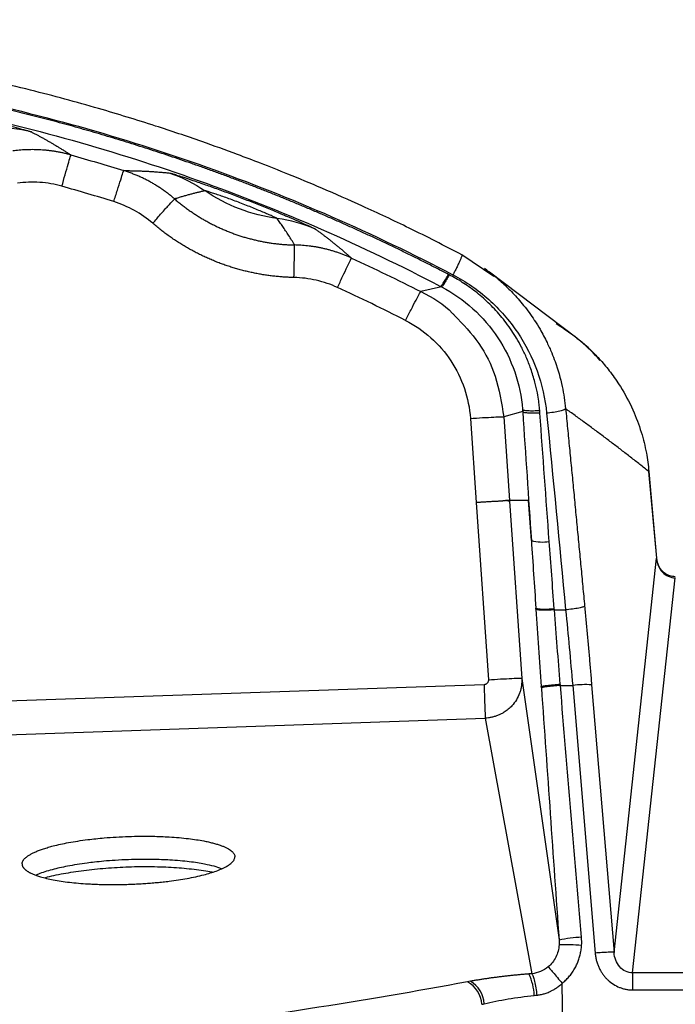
# Model space of a CAD drawing. Header units: millimetres. Extents: x 0 to 2235, y 0 to 1727.
# Tile 35 of 60: x 436 to 574, y 927 to 1133. Entities that reach past the tile are written whole.
import ezdxf

# ---------------------------------------------------------------- set-up
doc = ezdxf.new("R2010")
doc.units = ezdxf.units.MM
doc.header["$LTSCALE"] = 2
doc.layers.add('DIMENSIONS', color=140, linetype='Continuous', lineweight=25)
doc.styles.add('SLDTEXTSTYLE0', font='TXT', dxfattribs={"width": 0.75})
doc.dimstyles.new('SLDDIMSTYLE0', dxfattribs={"dimtxt": 20, "dimasz": 20, "dimexe": 0, "dimexo": 0.0625, "dimgap": 5, "dimtad": 0, "dimtih": 1, "dimtoh": 1, "dimdec": 1, "dimlfac": 0.5, "dimrnd": 1e-09, "dimzin": 4, "dimdsep": 46, "dimtxsty": 'SLDTEXTSTYLE0', "dimsah": 1, "dimcen": 0.09, "dimadec": 0, "dimazin": 1, "dimtfac": 1, "dimtdec": 1, "dimtofl": 0, "dimtmove": 0, "dimatfit": 3, "dimfxl": 1, "dimfrac": 2, "dimtolj": 1, "dimtzin": 12, "dimarcsym": 0})
doc.dimstyles.new('SLDDIMSTYLE2', dxfattribs={"dimtxt": 20, "dimasz": 20, "dimexe": 0, "dimexo": 0.0625, "dimgap": 5, "dimtad": 0, "dimtih": 1, "dimtoh": 1, "dimdec": 1, "dimlfac": 0.5, "dimrnd": 1e-09, "dimzin": 12, "dimdsep": 46, "dimtxsty": 'SLDTEXTSTYLE0', "dimsah": 1, "dimcen": 0.09, "dimadec": 0, "dimazin": 3, "dimtfac": 1, "dimtdec": 1, "dimtofl": 0, "dimtmove": 0, "dimatfit": 3, "dimfxl": 1, "dimfrac": 2, "dimtolj": 1, "dimtzin": 12, "dimarcsym": 0})

# ---------------------------------------------------------------- blocks, each defined once
blk = doc.blocks.new('_D_2')
at = {"layer": 'DIMENSIONS', "transparency": 16777216}
for p, q in [((337.49, 1129.01), (337.49, 1223.16)), ((1258.61, 1130.85), (1258.61, 1223.16)), ((764.8, 1219.76), (758.71, 1219.76)), ((758.71, 1219.76), (758.71, 1188.01)), ((831.3, 1219.76), (837.39, 1219.76)), ((837.39, 1219.76), (837.39, 1188.01)), ((337.49, 1216.81), (748.55, 1216.81)), ((1258.61, 1216.81), (847.55, 1216.81)), ((758.71, 1188.01), (764.8, 1188.01)), ((837.39, 1188.01), (831.3, 1188.01))]:
    blk.add_line(p, q, dxfattribs=at)
for points in [[(337.49, 1216.81), (357.49, 1213.74), (357.49, 1219.89)], [(1258.61, 1216.81), (1238.61, 1219.89), (1238.61, 1213.74)]]:
    blk.add_solid(points, dxfattribs=at)
at = {"layer": 'DIMENSIONS', "transparency": 16777216, "char_height": 20, "attachment_point": 1, "style": 'SLDTEXTSTYLE0'}
for s, insert in [('460.6', (764.8, 1249.6)), ('18.13', (764.8, 1213.79))]:
    blk.add_mtext(s, dxfattribs=dict(at, insert=insert))
blk = doc.blocks.new('_D_4')
at = {"layer": 'DIMENSIONS', "transparency": 16777216}
for p, q in [((388.05, 1063.66), (388.05, 1152.83)), ((1208.05, 1063.46), (1208.05, 1152.83)), ((764.8, 1149.42), (758.7, 1149.42)), ((758.7, 1149.42), (758.7, 1117.67)), ((831.3, 1149.42), (837.39, 1149.42)), ((837.39, 1149.42), (837.39, 1117.67)), ((388.05, 1146.48), (748.55, 1146.48)), ((1208.05, 1146.48), (847.54, 1146.48)), ((758.7, 1117.67), (764.8, 1117.67)), ((837.39, 1117.67), (831.3, 1117.67))]:
    blk.add_line(p, q, dxfattribs=at)
for points in [[(388.05, 1146.48), (408.05, 1143.4), (408.05, 1149.55)], [(1208.05, 1146.48), (1188.05, 1149.55), (1188.05, 1143.4)]]:
    blk.add_solid(points, dxfattribs=at)
at = {"layer": 'DIMENSIONS', "transparency": 16777216, "char_height": 20, "attachment_point": 1, "style": 'SLDTEXTSTYLE0'}
for s, insert in [('410.0', (764.8, 1179.27)), ('16.14', (764.8, 1143.45))]:
    blk.add_mtext(s, dxfattribs=dict(at, insert=insert))

msp = doc.modelspace()

# ---------------------------------------------------------------- linework, layer by layer
for p, q in [((535.63, 1079.2), (528.94, 1083.74)), ((534.14, 1080.55), (533.68, 1080.9)), ((553.02, 1066.32), (534.73, 1080.11)), ((524.64, 1077.06), (520.29, 1076.06)), ((541.67, 1050.88), (537.68, 1049.76)), ((530.7, 1049.46), (531.91, 1031.86)), ((537.68, 1049.76), (538.89, 1032.22)), ((568.12, 1038.31), (569.74, 1020.13)), ((569.75, 1020.13), (568.13, 1038.31)), ((539.09, 1032.22), (538.89, 1032.22)), ((539.09, 1032.22), (538.9, 1032.11)), ((542.89, 1032.22), (539.09, 1032.22)), ((543.48, 1023.88), (542.89, 1032.22)), ((531.91, 1031.86), (534.48, 994.66)), ((538.9, 1032.11), (541.46, 994.96)), ((560.83, 937.5), (569.74, 1020.13)), ((564.71, 933.22), (573.65, 1016.05)), ((544.45, 1009.46), (544.43, 1009.71)), ((548.3, 1009.32), (548.28, 1009.57)), ((548.3, 1009.32), (550.67, 1009.32)), ((533.56, 993.63), (346.82, 987.14)), ((541.46, 994.96), (549.29, 940.11)), ((545.58, 992.99), (545.56, 993.28)), ((549.57, 993.48), (552.14, 993.48)), ((552.14, 993.48), (556.85, 937.37)), ((556.11, 993.62), (560.83, 937.5)), ((347.06, 980.14), (533.8, 986.63)), ((533.8, 986.63), (543.6, 933.04)), ((1031.39, 933.22), (564.71, 933.22)), ((550.53, 894.22), (549.94, 931.02)), ((564.71, 929.65), (1031.39, 929.65))]:
    msp.add_line(p, q)
at = {"flags": 128}
for points in [[(568.08, 1038.33), (568.09, 1038.32), (568.12, 1038.31)], [(533.56, 993.63), (533.6, 992.43), (533.64, 991.27), (533.68, 990.16), (533.72, 989.16), (533.75, 988.28), (533.77, 987.55), (533.79, 986.99), (533.8, 986.63)]]:
    msp.add_lwpolyline(points, dxfattribs=at)
for centre, radius, start, end in [((545.76, 1031.55), 8, 253.4726, 280.5805), ((554.9, 971.36), 22.29, 86.8761, 97.1141), ((555.46, 909.06), 31.65, 92.6583, 101.2405), ((550.68, 905.68), 33.44, 84.2929, 92.3806), ((527.29, 926.23), 5.84, 3.894, 61.0266), ((527.74, 926.37), 5.88, 3.6801, 59.8241), ((533.42, 928.25), 10.65, 1.304, 26.4706)]:
    msp.add_arc(centre, radius, start, end)
for points, knots in [([(528.94, 1083.77), (525.26, 1085.65), (518.37, 1089.2), (508.56, 1093.8), (500.07, 1097.54), (492.94, 1100.51), (487.05, 1102.84), (481.04, 1105.13), (473.73, 1107.78), (464.04, 1111.04), (452.09, 1114.7), (437.85, 1118.58), (427.5, 1120.85), (421.96, 1122.07)], [0, 0, 0, 0, 0.108882, 0.204048, 0.285493, 0.35322, 0.407234, 0.452474, 0.5223, 0.61197, 0.721488, 0.850843, 1, 1, 1, 1]), ([(526.09, 1079.66), (525.31, 1080.07), (523.73, 1080.88), (521.37, 1082.08), (519.01, 1083.26), (516.65, 1084.42), (514.29, 1085.56), (511.93, 1086.68), (509.58, 1087.78), (507.22, 1088.86), (504.87, 1089.93), (502.53, 1090.97), (500.18, 1092), (497.84, 1093), (495.5, 1093.99), (493.17, 1094.96), (490.83, 1095.91), (488.51, 1096.85), (486.18, 1097.76), (483.86, 1098.66), (481.54, 1099.54), (479.23, 1100.4), (476.92, 1101.25), (474.62, 1102.08), (472.32, 1102.89), (470.02, 1103.68), (467.73, 1104.46), (465.45, 1105.22), (463.17, 1105.96), (460.89, 1106.68), (458.62, 1107.39), (456.36, 1108.09), (454.1, 1108.76), (451.85, 1109.42), (449.6, 1110.07), (447.36, 1110.7), (445.13, 1111.31), (442.9, 1111.91), (440.68, 1112.49), (438.46, 1113.06), (436.25, 1113.61), (434.05, 1114.15), (431.86, 1114.68), (429.67, 1115.18), (427.49, 1115.68), (425.32, 1116.16), (423.15, 1116.62), (421.71, 1116.92), (420.99, 1117.07)], [0, 0, 0, 0, 0.023795, 0.047499, 0.071112, 0.094634, 0.118065, 0.141405, 0.164652, 0.187809, 0.210874, 0.233847, 0.256729, 0.27952, 0.302219, 0.324827, 0.347343, 0.369769, 0.392102, 0.414345, 0.436496, 0.458555, 0.480523, 0.5024, 0.524185, 0.545879, 0.567482, 0.588993, 0.610412, 0.63174, 0.652977, 0.674122, 0.695176, 0.716138, 0.737009, 0.757788, 0.778475, 0.799072, 0.819576, 0.83999, 0.860311, 0.880542, 0.900681, 0.920728, 0.940684, 0.960548, 0.98032, 1, 1, 1, 1]), ([(421.13, 1117.36), (439.57, 1113.56), (457.74, 1108.47), (493.16, 1095.83), (510.41, 1088.28), (527.05, 1079.58)], [0, 0, 0, 0, 0.5, 0.5, 1, 1, 1, 1]), ([(406.47, 1116.38), (406.49, 1116.38), (406.51, 1116.38), (406.58, 1116.38), (406.66, 1116.37), (406.78, 1116.36), (406.91, 1116.34), (407.07, 1116.32), (407.25, 1116.3), (407.46, 1116.27), (407.7, 1116.24), (408.22, 1116.16), (409.35, 1115.99), (411.11, 1115.7), (412.81, 1115.41), (414.5, 1115.1), (416.71, 1114.69), (419.67, 1114.11), (422.71, 1113.47), (425.75, 1112.81), (428.69, 1112.14), (430.88, 1111.62), (432.54, 1111.2), (434.22, 1110.78), (435.95, 1110.33), (437.11, 1110.01), (437.71, 1109.84), (438.05, 1109.74), (438.32, 1109.65), (438.52, 1109.59), (438.67, 1109.54), (438.71, 1109.52), (438.73, 1109.51)], [0, 0, 0, 0, 0.011761, 0.023679, 0.035756, 0.047993, 0.060393, 0.072958, 0.085692, 0.098596, 0.111673, 0.124923, 0.177317, 0.249951, 0.288825, 0.312578, 0.375042, 0.439034, 0.50003, 0.561009, 0.624988, 0.687431, 0.711129, 0.750065, 0.822533, 0.875095, 0.897079, 0.918583, 0.939615, 0.960188, 0.980313, 1, 1, 1, 1]), ([(420.26, 1114.33), (438.39, 1110.58), (456.26, 1105.57), (491.1, 1093.13), (508.08, 1085.71), (524.45, 1077.15)], [0, 0, 0, 0, 0.5, 0.5, 1, 1, 1, 1]), ([(438.73, 1109.51), (438.93, 1109.41), (439.32, 1109.21), (439.9, 1108.9), (440.49, 1108.58), (441.07, 1108.26), (441.65, 1107.94), (442.24, 1107.6), (442.83, 1107.26), (443.42, 1106.92), (444.01, 1106.56), (444.6, 1106.2), (445.19, 1105.83), (445.79, 1105.46), (446.39, 1105.08), (446.78, 1104.82), (446.98, 1104.69)], [0, 0, 0, 0, 0.058314, 0.118645, 0.180994, 0.245361, 0.311744, 0.380146, 0.450565, 0.523002, 0.597457, 0.67393, 0.752421, 0.832929, 0.915456, 1, 1, 1, 1]), ([(446.98, 1104.69), (446.73, 1104.76), (446.24, 1104.89), (445.49, 1105.07), (444.75, 1105.23), (444, 1105.37), (443.26, 1105.49), (442.52, 1105.59), (441.79, 1105.67), (441.06, 1105.73), (440.33, 1105.78), (439.62, 1105.8), (438.91, 1105.81), (438.2, 1105.8), (437.51, 1105.78), (436.82, 1105.74), (436.14, 1105.68), (435.47, 1105.62), (435.03, 1105.56), (434.81, 1105.53)], [0, 0, 0, 0, 0.062857, 0.125311, 0.187339, 0.248918, 0.310027, 0.370645, 0.430751, 0.490327, 0.549355, 0.607817, 0.665698, 0.722983, 0.779657, 0.835708, 0.891122, 0.94589, 1, 1, 1, 1]), ([(445.09, 1098.14), (445.31, 1098.92), (445.55, 1099.75), (446, 1101.35), (446.22, 1102.12), (446.59, 1103.39), (446.73, 1103.89), (446.93, 1104.54), (446.97, 1104.68), (446.98, 1104.69)], [0, 0, 0, 0, 0.25, 0.25, 0.5, 0.5, 0.75, 0.75, 1, 1, 1, 1]), ([(455.97, 1094.91), (456.21, 1095.68), (456.47, 1096.51), (456.97, 1098.1), (457.22, 1098.87), (457.62, 1100.12), (457.78, 1100.62), (457.99, 1101.26), (458.05, 1101.4), (458.06, 1101.41)], [0, 0, 0, 0, 0.25, 0.25, 0.5, 0.5, 0.75, 0.75, 1, 1, 1, 1]), ([(458.06, 1101.41), (458.36, 1101.41), (458.96, 1101.41), (459.87, 1101.39), (460.77, 1101.37), (461.67, 1101.34), (462.55, 1101.31), (463.42, 1101.26), (464.29, 1101.21), (465.15, 1101.14), (466, 1101.07), (466.85, 1101), (467.42, 1100.93), (467.7, 1100.9)], [0, 0, 0, 0, 0.107627, 0.211909, 0.312849, 0.410444, 0.504697, 0.595605, 0.68317, 0.767392, 0.848271, 0.925807, 1, 1, 1, 1]), ([(468.72, 1095.48), (468.52, 1095.65), (468.13, 1095.99), (467.51, 1096.47), (466.88, 1096.95), (466.23, 1097.41), (465.57, 1097.86), (464.88, 1098.3), (464.18, 1098.72), (463.47, 1099.12), (462.74, 1099.51), (461.99, 1099.88), (461.23, 1100.22), (460.45, 1100.55), (459.67, 1100.86), (458.87, 1101.15), (458.33, 1101.32), (458.06, 1101.41)], [0, 0, 0, 0, 0.063149, 0.126894, 0.191218, 0.2561, 0.321519, 0.387455, 0.453885, 0.520783, 0.588126, 0.655888, 0.724041, 0.792558, 0.86141, 0.930567, 1, 1, 1, 1]), ([(467.7, 1100.9), (467.72, 1100.9), (467.74, 1100.9), (467.81, 1100.88), (467.89, 1100.86), (468, 1100.83), (468.13, 1100.8), (468.28, 1100.75), (468.46, 1100.7), (468.66, 1100.64), (468.89, 1100.57), (469.39, 1100.42), (470.46, 1100.07), (472.13, 1099.52), (473.76, 1098.96), (475.36, 1098.4), (477.46, 1097.65), (480.27, 1096.62), (483.14, 1095.53), (486, 1094.41), (488.78, 1093.3), (490.83, 1092.45), (492.4, 1091.79), (493.97, 1091.11), (495.59, 1090.4), (496.69, 1089.91), (497.25, 1089.65), (497.57, 1089.5), (497.82, 1089.37), (498.01, 1089.28), (498.14, 1089.21), (498.18, 1089.18), (498.2, 1089.17)], [0, 0, 0, 0, 0.011756, 0.023671, 0.035745, 0.047981, 0.060381, 0.072948, 0.085683, 0.098591, 0.111672, 0.124927, 0.177241, 0.249955, 0.288731, 0.312583, 0.375044, 0.43902, 0.50003, 0.561003, 0.624982, 0.687426, 0.711107, 0.750061, 0.822512, 0.875091, 0.897075, 0.918579, 0.939612, 0.960186, 0.980312, 1, 1, 1, 1]), ([(445.09, 1098.14), (443.58, 1098.56), (442.02, 1098.83), (438.89, 1099.05), (437.31, 1098.99), (435.76, 1098.78)], [0, 0, 0, 0, 0.5, 0.5, 1, 1, 1, 1]), ([(475.11, 1097.18), (474.89, 1097.13), (474.45, 1097.04), (473.8, 1096.89), (473.12, 1096.72), (472.43, 1096.54), (471.72, 1096.35), (471, 1096.15), (470.25, 1095.94), (469.49, 1095.71), (468.98, 1095.56), (468.72, 1095.48)], [0, 0, 0, 0, 0.091541, 0.187975, 0.289301, 0.395519, 0.50663, 0.622633, 0.743529, 0.869318, 1, 1, 1, 1]), ([(490.21, 1091.37), (490.2, 1091.37), (490.18, 1091.39), (490.14, 1091.41), (490.07, 1091.45), (489.96, 1091.5), (489.78, 1091.59), (489.4, 1091.77), (488.77, 1092.05), (487.81, 1092.47), (486.68, 1092.95), (485.45, 1093.46), (484.12, 1093.99), (482.77, 1094.52), (481.4, 1095.04), (480.07, 1095.53), (478.8, 1095.98), (477.64, 1096.38), (476.64, 1096.72), (475.98, 1096.93), (475.58, 1097.05), (475.34, 1097.12), (475.18, 1097.17), (475.13, 1097.18), (475.11, 1097.18)], [0, 0, 0, 0, 0.017271, 0.034445, 0.05164, 0.068973, 0.102814, 0.13696, 0.200505, 0.266692, 0.324845, 0.386105, 0.441826, 0.500088, 0.556086, 0.614049, 0.672946, 0.733404, 0.797626, 0.863069, 0.897164, 0.931267, 0.965506, 1, 1, 1, 1]), ([(490.21, 1091.37), (487.51, 1091.72), (484.85, 1092.4), (479.77, 1094.36), (477.35, 1095.63), (475.11, 1097.18)], [0, 0, 0, 0, 0.5, 0.5, 1, 1, 1, 1]), ([(464.15, 1090.37), (462.96, 1091.39), (461.67, 1092.3), (458.92, 1093.82), (457.47, 1094.44), (455.97, 1094.91)], [0, 0, 0, 0, 0.5, 0.5, 1, 1, 1, 1]), ([(464.15, 1090.37), (464.67, 1090.98), (465.24, 1091.63), (466.33, 1092.88), (466.86, 1093.48), (467.75, 1094.47), (468.1, 1094.85), (468.57, 1095.36), (468.69, 1095.47), (468.72, 1095.48)], [0, 0, 0, 0, 0.25, 0.25, 0.5, 0.5, 0.75, 0.75, 1, 1, 1, 1]), ([(468.72, 1095.48), (468.95, 1095.28), (469.42, 1094.88), (470.14, 1094.3), (470.87, 1093.74), (471.61, 1093.2), (472.36, 1092.68), (473.12, 1092.18), (473.89, 1091.69), (474.67, 1091.22), (475.46, 1090.78), (476.25, 1090.35), (477.06, 1089.94), (477.86, 1089.55), (478.68, 1089.18), (479.5, 1088.83), (480.32, 1088.5), (481.16, 1088.19), (481.99, 1087.9), (482.83, 1087.62), (483.67, 1087.37), (484.52, 1087.14), (485.36, 1086.92), (486.21, 1086.72), (487.06, 1086.55), (487.92, 1086.39), (488.77, 1086.25), (489.62, 1086.13), (490.48, 1086.03), (491.33, 1085.95), (492.18, 1085.89), (493.03, 1085.84), (493.6, 1085.82), (493.88, 1085.82)], [0, 0, 0, 0, 0.033651, 0.067208, 0.100673, 0.134045, 0.167325, 0.200511, 0.233605, 0.266606, 0.299514, 0.332329, 0.365051, 0.397681, 0.430217, 0.462661, 0.495012, 0.52727, 0.559435, 0.591508, 0.623487, 0.655374, 0.687168, 0.718869, 0.750477, 0.781992, 0.813415, 0.844744, 0.875981, 0.907125, 0.938176, 0.969135, 1, 1, 1, 1]), ([(493.73, 1079), (493.4, 1079.01), (492.73, 1079.03), (491.74, 1079.09), (490.74, 1079.16), (489.73, 1079.26), (488.73, 1079.37), (487.73, 1079.51), (486.73, 1079.68), (485.73, 1079.86), (484.73, 1080.07), (483.73, 1080.3), (482.73, 1080.55), (481.74, 1080.83), (480.75, 1081.12), (479.76, 1081.44), (478.78, 1081.79), (477.8, 1082.15), (476.83, 1082.54), (475.87, 1082.95), (474.91, 1083.39), (473.96, 1083.85), (473.02, 1084.33), (472.08, 1084.83), (471.16, 1085.36), (470.24, 1085.9), (469.33, 1086.48), (468.44, 1087.07), (467.55, 1087.68), (466.68, 1088.32), (465.82, 1088.98), (464.98, 1089.66), (464.42, 1090.13), (464.15, 1090.37)], [0, 0, 0, 0, 0.030811, 0.061725, 0.092741, 0.123856, 0.15507, 0.186379, 0.217783, 0.24928, 0.28087, 0.312554, 0.344332, 0.376204, 0.408171, 0.440233, 0.472389, 0.504641, 0.536988, 0.569431, 0.60197, 0.634606, 0.667339, 0.700169, 0.733096, 0.766121, 0.799245, 0.832467, 0.865786, 0.899202, 0.93271, 0.966311, 1, 1, 1, 1]), ([(493.88, 1085.82), (493.66, 1086.16), (493.25, 1086.84), (492.62, 1087.83), (492.01, 1088.78), (491.4, 1089.68), (490.81, 1090.54), (490.41, 1091.1), (490.21, 1091.37)], [0, 0, 0, 0, 0.1942063, 0.3773964, 0.5495705, 0.7107288, 0.8608719, 1, 1, 1, 1]), ([(498.2, 1089.17), (498.38, 1089.04), (498.75, 1088.77), (499.29, 1088.38), (499.83, 1087.97), (500.37, 1087.56), (500.9, 1087.15), (501.44, 1086.72), (501.98, 1086.29), (502.53, 1085.85), (503.07, 1085.41), (503.61, 1084.96), (504.15, 1084.5), (504.7, 1084.03), (505.24, 1083.56), (505.6, 1083.24), (505.78, 1083.08)], [0, 0, 0, 0, 0.057996, 0.118058, 0.180186, 0.244381, 0.310642, 0.37897, 0.449365, 0.521827, 0.596355, 0.67295, 0.751613, 0.832341, 0.915137, 1, 1, 1, 1]), ([(493.73, 1079), (493.75, 1079.81), (493.77, 1080.67), (493.8, 1082.32), (493.82, 1083.11), (493.85, 1084.43), (493.86, 1084.95), (493.87, 1085.63), (493.88, 1085.8), (493.88, 1085.82)], [0, 0, 0, 0, 0.25, 0.25, 0.5, 0.5, 0.75, 0.75, 1, 1, 1, 1]), ([(505.78, 1083.08), (505.54, 1083.19), (505.07, 1083.4), (504.35, 1083.7), (503.64, 1083.97), (502.92, 1084.23), (502.2, 1084.46), (501.48, 1084.68), (500.77, 1084.87), (500.05, 1085.05), (499.34, 1085.2), (498.64, 1085.34), (497.94, 1085.46), (497.25, 1085.56), (496.56, 1085.64), (495.88, 1085.71), (495.2, 1085.76), (494.54, 1085.8), (494.1, 1085.81), (493.88, 1085.82)], [0, 0, 0, 0, 0.063514, 0.126546, 0.189072, 0.251067, 0.312509, 0.373377, 0.433651, 0.493311, 0.552338, 0.610717, 0.668431, 0.725465, 0.781806, 0.837441, 0.892358, 0.946548, 1, 1, 1, 1]), ([(528.93, 1083.76), (528.94, 1083.76), (528.95, 1083.72), (528.89, 1083.51), (528.75, 1083.1), (528.51, 1082.51), (528.19, 1081.81), (527.82, 1081.06), (527.44, 1080.3), (527.18, 1079.81), (527.05, 1079.58)], [0, 0, 0, 0, 0.014353, 0.151336, 0.295453, 0.443421, 0.59139, 0.735507, 0.872491, 1, 1, 1, 1]), ([(502.86, 1076.91), (503.2, 1077.64), (503.56, 1078.43), (504.27, 1079.94), (504.61, 1080.67), (505.17, 1081.87), (505.4, 1082.34), (505.7, 1082.94), (505.77, 1083.08), (505.78, 1083.08)], [0, 0, 0, 0, 0.25, 0.25, 0.5, 0.5, 0.75, 0.75, 1, 1, 1, 1]), ([(524.45, 1077.15), (524.48, 1077.14), (524.55, 1077.18), (524.74, 1077.41), (524.87, 1077.59), (525.18, 1078.06), (525.36, 1078.36), (525.73, 1078.99), (525.92, 1079.33), (526.09, 1079.66)], [0, 0, 0, 0, 0.25, 0.25, 0.5, 0.5, 0.75, 0.75, 1, 1, 1, 1]), ([(533.67, 1080.88), (533.93, 1080.7), (535.16, 1079.87), (536.67, 1078.58), (538.26, 1077.11), (539.35, 1076.03), (540.47, 1074.82), (541.6, 1073.49), (542.75, 1072.03), (543.6, 1070.83), (544.46, 1069.53), (545.49, 1067.87), (546.68, 1065.61), (547.71, 1063.34), (548.88, 1060.3), (550.02, 1056.41), (550.46, 1053.05), (550.66, 1051.49)], [0, 0, 0, 0, 0.026379, 0.127758, 0.168374, 0.212115, 0.258984, 0.308971, 0.362054, 0.418194, 0.434776, 0.495685, 0.585599, 0.653667, 0.709638, 0.865298, 1, 1, 1, 1]), ([(502.86, 1076.91), (501.43, 1077.56), (499.93, 1078.07), (496.87, 1078.78), (495.3, 1078.97), (493.73, 1079)], [0, 0, 0, 0, 0.5, 0.5, 1, 1, 1, 1]), ([(526.28, 1079.57), (526.09, 1079.23), (525.9, 1078.88), (525.53, 1078.24), (525.35, 1077.95), (525.04, 1077.48), (524.91, 1077.3), (524.73, 1077.09), (524.67, 1077.05), (524.64, 1077.06)], [0, 0, 0, 0, 0.25, 0.25, 0.5, 0.5, 0.75, 0.75, 1, 1, 1, 1]), ([(545.24, 1051.15), (545.22, 1051.38), (545.16, 1052.01), (545.01, 1053.23), (544.72, 1054.99), (544.2, 1057.28), (543.43, 1059.79), (542.47, 1062.24), (541.45, 1064.37), (540.43, 1066.21), (539.36, 1067.89), (538.24, 1069.47), (537.03, 1070.99), (535.76, 1072.41), (534.46, 1073.72), (533.13, 1074.94), (531.77, 1076.05), (530.4, 1077.07), (529.03, 1077.99), (527.66, 1078.82), (526.73, 1079.32), (526.28, 1079.57)], [0, 0, 0, 0, 0.018798, 0.053368, 0.103706, 0.169807, 0.251673, 0.32492, 0.39118, 0.450454, 0.502738, 0.558797, 0.613451, 0.666698, 0.718539, 0.768972, 0.817997, 0.865612, 0.911819, 0.956616, 1, 1, 1, 1]), ([(527.05, 1079.58), (529.77, 1078.16), (532.3, 1076.41), (536.84, 1072.34), (538.86, 1070.03), (542.26, 1064.99), (543.65, 1062.26), (545.71, 1056.55), (546.39, 1053.57), (546.69, 1050.55)], [0, 0, 0, 0, 0.25, 0.25, 0.5, 0.5, 0.75, 0.75, 1, 1, 1, 1]), ([(517.11, 1070), (517.48, 1070.72), (517.88, 1071.5), (518.64, 1072.98), (519.01, 1073.69), (519.63, 1074.87), (519.87, 1075.33), (520.2, 1075.92), (520.28, 1076.05), (520.29, 1076.06)], [0, 0, 0, 0, 0.25, 0.25, 0.5, 0.5, 0.75, 0.75, 1, 1, 1, 1]), ([(520.29, 1076.06), (522.74, 1074.78), (525.36, 1073.4), (527.25, 1071.19), (527.38, 1071.04)], [0, 0, 0, 0, 0.930768, 1, 1, 1, 1]), ([(524.64, 1077.06), (527.02, 1075.81), (529.24, 1074.26), (533.22, 1070.66), (534.98, 1068.61), (537.93, 1064.14), (539.12, 1061.73), (540.86, 1056.68), (541.41, 1054.05), (541.63, 1051.39)], [0, 0, 0, 0, 0.25, 0.25, 0.5, 0.5, 0.75, 0.75, 1, 1, 1, 1]), ([(517.11, 1070), (519.03, 1069.03), (520.81, 1067.81), (524.01, 1064.95), (525.43, 1063.31), (527.8, 1059.73), (528.75, 1057.78), (530.13, 1053.72), (530.55, 1051.6), (530.7, 1049.46)], [0, 0, 0, 0, 0.25, 0.25, 0.5, 0.5, 0.75, 0.75, 1, 1, 1, 1]), ([(527.38, 1071.04), (529.17, 1069.18), (532.74, 1065.46), (536.41, 1058.1), (537.24, 1052.66), (537.68, 1049.76)], [0, 0, 0, 0, 0.32002, 0.636889, 1, 1, 1, 1]), ([(557.93, 1061.63), (556.6, 1063.02), (553.8, 1065.93), (550.43, 1068.14), (548.67, 1069.29)], [0, 0, 0, 0, 0.478204, 1, 1, 1, 1]), ([(552.99, 1066.29), (553.35, 1066.03), (554.38, 1065.25), (556.04, 1063.7), (558.08, 1061.61), (560.17, 1059.07), (562.54, 1055.64), (564.78, 1051.45), (566.54, 1046.74), (567.64, 1042.4), (567.97, 1039.61), (568.12, 1038.31)], [0, 0, 0, 0, 0.04022, 0.118438, 0.207803, 0.308311, 0.419962, 0.589633, 0.742868, 0.87966, 1, 1, 1, 1]), ([(541.63, 1051.39), (541.65, 1051.33), (541.74, 1051.26), (542.1, 1051.16), (542.38, 1051.12), (543.08, 1051.08), (543.5, 1051.07), (544.37, 1051.09), (544.82, 1051.12), (545.24, 1051.15)], [0, 0, 0, 0, 0.25, 0.25, 0.5, 0.5, 0.75, 0.75, 1, 1, 1, 1]), ([(545.28, 1050.59), (544.86, 1050.56), (544.41, 1050.54), (543.54, 1050.53), (543.11, 1050.55), (542.41, 1050.6), (542.14, 1050.65), (541.77, 1050.75), (541.68, 1050.82), (541.67, 1050.88)], [0, 0, 0, 0, 0.25, 0.25, 0.5, 0.5, 0.75, 0.75, 1, 1, 1, 1]), ([(550.66, 1051.49), (550.64, 1051.42), (550.53, 1051.34), (550.12, 1051.16), (549.81, 1051.07), (549.04, 1050.88), (548.58, 1050.8), (547.63, 1050.65), (547.14, 1050.59), (546.69, 1050.55)], [0, 0, 0, 0, 0.25, 0.25, 0.5, 0.5, 0.75, 0.75, 1, 1, 1, 1]), ([(568.12, 1038.31), (567.48, 1038.81), (566.21, 1039.82), (564.29, 1041.32), (562.37, 1042.81), (560.44, 1044.28), (558.5, 1045.75), (556.55, 1047.2), (554.59, 1048.64), (552.63, 1050.08), (551.32, 1051.02), (550.66, 1051.49)], [0, 0, 0, 0, 0.1089609, 0.2184592, 0.328495, 0.4390684, 0.5501793, 0.6618279, 0.7740142, 0.8867382, 1, 1, 1, 1]), ([(550.66, 1051.49), (550.8, 1050.12), (551.07, 1047.36), (551.47, 1043.23), (551.87, 1039.1), (552.27, 1034.96), (552.67, 1030.82), (553.06, 1026.68), (553.46, 1022.54), (553.86, 1018.39), (554.25, 1014.24), (554.51, 1011.48), (554.64, 1010.09)], [0, 0, 0, 0, 0.100022, 0.200033, 0.300037, 0.400035, 0.500029, 0.60002, 0.700011, 0.800003, 0.899999, 1, 1, 1, 1]), ([(530.7, 1049.46), (531.51, 1049.51), (532.39, 1049.57), (534.09, 1049.67), (534.91, 1049.71), (536.27, 1049.77), (536.8, 1049.79), (537.5, 1049.79), (537.66, 1049.78), (537.68, 1049.76)], [0, 0, 0, 0, 0.25, 0.25, 0.5, 0.5, 0.75, 0.75, 1, 1, 1, 1]), ([(538.19, 1032.25), (538.15, 1032.24), (538.05, 1032.22), (537.89, 1032.2), (537.71, 1032.18), (537.53, 1032.15), (537.33, 1032.13), (537.09, 1032.11), (536.79, 1032.09), (536.31, 1032.07), (535.65, 1032.04), (534.79, 1031.99), (534.01, 1031.94), (533.38, 1031.9), (532.97, 1031.88), (532.64, 1031.86), (532.43, 1031.84), (532.27, 1031.83), (532.14, 1031.82), (532.03, 1031.83), (531.95, 1031.85), (531.91, 1031.86)], [0, 0, 0, 0, 0.042202, 0.084102, 0.125702, 0.167004, 0.208011, 0.248726, 0.308839, 0.372869, 0.497487, 0.622817, 0.748147, 0.810857, 0.873567, 0.907243, 0.936292, 0.95744, 0.967664, 0.984863, 1, 1, 1, 1]), ([(538.9, 1032.11), (538.89, 1032.11), (538.88, 1032.12), (538.85, 1032.12), (538.82, 1032.13), (538.78, 1032.13), (538.75, 1032.13), (538.73, 1032.13), (538.69, 1032.14), (538.62, 1032.15), (538.51, 1032.18), (538.38, 1032.21), (538.27, 1032.23), (538.21, 1032.25), (538.19, 1032.25)], [0, 0, 0, 0, 0.123302, 0.229377, 0.317942, 0.388825, 0.44194, 0.477247, 0.494732, 0.604373, 0.737717, 0.864482, 0.963269, 1, 1, 1, 1]), ([(573.65, 1016.26), (573.26, 1016.3), (572.42, 1016.38), (571.18, 1017.09), (570.35, 1018.11), (569.89, 1019.19), (569.79, 1019.82), (569.74, 1020.14)], [0, 0, 0, 0, 0.193151, 0.418903, 0.685911, 0.83732, 1, 1, 1, 1]), ([(569.74, 1020.13), (569.78, 1019.59), (569.9, 1019.06), (570.31, 1018.07), (570.6, 1017.62), (571.3, 1016.86), (571.72, 1016.56), (572.65, 1016.15), (573.15, 1016.04), (573.65, 1016.05)], [0, 0, 0, 0, 0.25, 0.25, 0.5, 0.5, 0.75, 0.75, 1, 1, 1, 1]), ([(544.43, 1009.71), (544.44, 1009.66), (544.54, 1009.62), (544.92, 1009.54), (545.22, 1009.51), (545.97, 1009.48), (546.42, 1009.48), (547.35, 1009.51), (547.83, 1009.54), (548.28, 1009.57)], [0, 0, 0, 0, 0.25, 0.25, 0.5, 0.5, 0.75, 0.75, 1, 1, 1, 1]), ([(548.3, 1009.32), (547.85, 1009.29), (547.37, 1009.26), (546.43, 1009.23), (545.98, 1009.23), (545.23, 1009.26), (544.94, 1009.29), (544.55, 1009.37), (544.46, 1009.41), (544.45, 1009.46)], [0, 0, 0, 0, 0.25, 0.25, 0.5, 0.5, 0.75, 0.75, 1, 1, 1, 1]), ([(554.64, 1010.09), (554.62, 1010.04), (554.51, 1009.98), (554.09, 1009.84), (553.79, 1009.77), (553.02, 1009.62), (552.56, 1009.55), (551.61, 1009.42), (551.12, 1009.36), (550.67, 1009.32)], [0, 0, 0, 0, 0.25, 0.25, 0.5, 0.5, 0.75, 0.75, 1, 1, 1, 1]), ([(554.64, 1010.09), (554.69, 1009.6), (554.78, 1008.6), (554.92, 1007.1), (555.06, 1005.61), (555.2, 1004.11), (555.33, 1002.61), (555.47, 1001.12), (555.6, 999.62), (555.73, 998.12), (555.86, 996.62), (555.99, 995.12), (556.07, 994.12), (556.11, 993.62)], [0, 0, 0, 0, 0.091087, 0.182083, 0.273005, 0.363872, 0.454703, 0.545518, 0.636335, 0.727173, 0.81805, 0.908986, 1, 1, 1, 1]), ([(534.48, 994.66), (535.29, 994.72), (536.17, 994.78), (537.87, 994.88), (538.69, 994.92), (540.05, 994.98), (540.58, 994.99), (541.28, 995), (541.44, 994.98), (541.46, 994.96)], [0, 0, 0, 0, 0.25, 0.25, 0.5, 0.5, 0.75, 0.75, 1, 1, 1, 1]), ([(534.48, 994.66), (534.48, 994.62), (534.48, 994.53), (534.46, 994.4), (534.42, 994.25), (534.35, 994.09), (534.24, 993.94), (534.09, 993.81), (533.93, 993.71), (533.75, 993.64), (533.62, 993.63), (533.56, 993.63)], [0, 0, 0, 0, 0.084892, 0.169604, 0.255625, 0.381096, 0.508829, 0.631696, 0.757032, 0.877831, 1, 1, 1, 1]), ([(541.46, 994.96), (541.47, 994.83), (541.48, 994.58), (541.47, 994.2), (541.45, 993.83), (541.41, 993.48), (541.36, 993.13), (541.29, 992.8), (541.22, 992.49), (541.13, 992.18), (540.89, 991.48), (540.4, 990.44), (539.55, 989.31), (538.66, 988.47), (537.9, 987.92), (537.19, 987.51), (536.54, 987.21), (535.88, 986.97), (535.19, 986.8), (534.5, 986.67), (534.03, 986.64), (533.8, 986.63)], [0, 0, 0, 0, 0.031332, 0.061783, 0.091352, 0.120044, 0.147859, 0.1748, 0.200869, 0.226067, 0.250396, 0.378804, 0.500122, 0.584786, 0.666945, 0.722883, 0.778647, 0.834232, 0.889645, 0.944899, 1, 1, 1, 1]), ([(545.56, 993.28), (545.57, 993.3), (545.66, 993.32), (546.06, 993.39), (546.36, 993.44), (547.14, 993.53), (547.61, 993.58), (548.58, 993.67), (549.09, 993.71), (549.55, 993.75)], [0, 0, 0, 0, 0.25, 0.25, 0.5, 0.5, 0.75, 0.75, 1, 1, 1, 1]), ([(549.57, 993.48), (549.11, 993.44), (548.6, 993.4), (547.63, 993.31), (547.16, 993.26), (546.38, 993.16), (546.08, 993.12), (545.68, 993.04), (545.59, 993.01), (545.58, 992.99)], [0, 0, 0, 0, 0.25, 0.25, 0.5, 0.5, 0.75, 0.75, 1, 1, 1, 1]), ([(436.75, 956.06), (436.75, 956.11), (436.75, 956.22), (436.79, 956.38), (436.84, 956.53), (436.92, 956.69), (437.02, 956.85), (437.14, 957.01), (437.28, 957.18), (437.45, 957.34), (437.64, 957.5), (437.85, 957.66), (438.09, 957.82), (438.35, 957.99), (438.63, 958.15), (438.94, 958.31), (439.27, 958.47), (439.62, 958.63), (440, 958.78), (440.4, 958.94), (440.82, 959.09), (441.27, 959.24), (441.74, 959.39), (442.23, 959.54), (442.74, 959.69), (444.06, 960.04), (446.52, 960.58), (450.17, 961.14), (454.42, 961.59), (459.04, 961.86), (463.67, 961.9), (467.91, 961.73), (471.58, 961.41), (474.2, 961.01), (475.8, 960.68), (476.69, 960.46), (477.51, 960.24), (478.25, 960), (478.91, 959.75), (479.49, 959.49), (479.99, 959.23), (480.42, 958.96), (480.76, 958.68), (481.03, 958.4), (481.21, 958.11), (481.33, 957.83), (481.34, 957.64), (481.35, 957.54)], [0, 0, 0, 0, 0.009865, 0.019779, 0.029741, 0.039751, 0.049809, 0.059916, 0.070071, 0.080274, 0.090526, 0.100826, 0.111174, 0.121571, 0.132016, 0.14251, 0.153052, 0.163642, 0.174281, 0.184968, 0.195704, 0.206488, 0.21732, 0.228201, 0.239131, 0.250109, 0.309493, 0.375049, 0.427042, 0.500014, 0.572567, 0.624983, 0.690485, 0.749921, 0.770122, 0.790163, 0.810042, 0.829761, 0.849318, 0.868715, 0.887952, 0.907027, 0.925943, 0.944698, 0.963292, 0.981726, 1, 1, 1, 1]), ([(436.75, 956.06), (436.75, 956.01), (436.75, 955.91), (436.79, 955.76), (436.84, 955.62), (436.9, 955.47), (436.99, 955.34), (437.08, 955.21), (437.19, 955.08), (437.32, 954.95), (437.45, 954.83), (437.6, 954.72), (437.75, 954.6), (437.92, 954.5), (438.09, 954.39), (438.26, 954.29), (438.95, 953.93), (440.42, 953.37), (443.23, 952.69), (446.6, 952.19), (449.56, 951.93), (451.68, 951.82), (452.87, 951.77), (454.09, 951.74), (455.32, 951.73), (456.56, 951.73), (457.8, 951.75), (458.63, 951.77), (459.05, 951.78)], [0, 0, 0, 0, 0.019512, 0.038619, 0.057319, 0.075614, 0.093502, 0.110985, 0.128062, 0.144732, 0.160996, 0.176854, 0.192306, 0.207352, 0.221993, 0.236229, 0.25006, 0.379349, 0.499813, 0.626612, 0.749702, 0.785535, 0.821344, 0.857138, 0.892914, 0.928659, 0.964359, 1, 1, 1, 1]), ([(478.55, 955.06), (478.05, 955.23), (477.03, 955.58), (475.27, 955.97), (473.5, 956.28), (471.78, 956.52), (469.84, 956.72), (467.32, 956.9), (463.73, 957.04), (459.83, 957), (456.38, 956.83), (454, 956.64), (452.04, 956.45), (449.43, 956.13), (446.32, 955.63), (442.91, 954.84), (440.7, 954.19), (439.88, 953.78), (439.73, 953.7)], [0, 0, 0, 0, 0.061309, 0.125909, 0.169603, 0.215589, 0.263868, 0.314408, 0.393368, 0.502664, 0.561669, 0.612757, 0.655924, 0.691168, 0.789959, 0.879476, 0.977318, 1, 1, 1, 1]), ([(459.05, 951.78), (459.27, 951.79), (459.71, 951.81), (460.37, 951.83), (461.03, 951.87), (461.69, 951.9), (462.36, 951.95), (463.02, 951.99), (463.68, 952.04), (464.34, 952.1), (465, 952.16), (465.65, 952.23), (466.3, 952.29), (466.95, 952.37), (468.69, 952.58), (471.48, 953.01), (474.82, 953.73), (477.65, 954.59), (479.37, 955.36), (480.4, 956.03), (480.94, 956.52), (481.23, 956.98), (481.34, 957.31), (481.35, 957.48), (481.35, 957.54)], [0, 0, 0, 0, 0.018803, 0.037689, 0.056655, 0.0757, 0.094821, 0.114016, 0.133283, 0.152621, 0.172026, 0.191499, 0.21104, 0.230651, 0.250334, 0.371696, 0.500232, 0.616587, 0.749993, 0.805767, 0.875039, 0.935671, 0.977328, 1, 1, 1, 1]), ([(441.68, 953.21), (441.7, 953.21), (442.71, 953.53), (445.39, 954.06), (449.59, 954.74), (454.27, 955.21), (459.11, 955.49), (463.95, 955.54), (468.62, 955.37), (472.83, 954.97), (475.55, 954.62), (476.6, 954.35), (476.65, 954.34)], [0, 0, 0, 0, 0.001367, 0.125396, 0.249449, 0.373521, 0.497594, 0.621665, 0.745732, 0.869784, 0.993812, 1, 1, 1, 1]), ([(549.29, 939.09), (549.23, 938.2), (549, 937.32), (548.22, 935.74), (547.68, 935.04), (547.01, 934.48)], [0, 0, 0, 0, 0.5, 0.5, 1, 1, 1, 1]), ([(549.94, 931.02), (550.07, 931.12), (550.31, 931.33), (550.66, 931.66), (551.01, 932.01), (551.34, 932.38), (551.66, 932.77), (551.96, 933.18), (552.25, 933.6), (552.52, 934.05), (552.83, 934.61), (553.15, 935.29), (553.46, 936.13), (553.72, 937.02), (553.91, 937.97), (553.98, 938.62), (554.01, 938.95)], [0, 0, 0, 0, 0.051901, 0.104551, 0.157949, 0.212093, 0.266976, 0.3226, 0.378964, 0.436069, 0.493911, 0.586767, 0.683805, 0.785022, 0.890422, 1, 1, 1, 1]), ([(560.83, 937.5), (560.79, 937.53), (560.68, 937.54), (560.26, 937.55), (559.95, 937.55), (559.18, 937.52), (558.73, 937.5), (557.79, 937.44), (557.3, 937.4), (556.85, 937.37)], [0, 0, 0, 0, 0.25, 0.25, 0.5, 0.5, 0.75, 0.75, 1, 1, 1, 1]), ([(556.85, 937.37), (556.86, 937.22), (556.89, 936.94), (556.96, 936.52), (557.04, 936.11), (557.14, 935.71), (557.25, 935.33), (557.38, 934.95), (557.53, 934.59), (557.68, 934.25), (557.85, 933.91), (558.03, 933.59), (558.22, 933.28), (558.42, 932.99), (558.62, 932.71), (558.83, 932.45), (559.05, 932.2), (559.27, 931.97), (559.78, 931.47), (560.63, 930.8), (561.72, 930.25), (562.61, 929.94), (563.3, 929.77), (564, 929.66), (564.48, 929.65), (564.71, 929.65)], [0, 0, 0, 0, 0.035661, 0.070713, 0.105161, 0.139015, 0.172285, 0.204983, 0.237095, 0.268609, 0.299519, 0.329824, 0.359529, 0.388643, 0.417176, 0.445134, 0.472503, 0.499268, 0.525423, 0.648231, 0.766186, 0.824879, 0.883408, 0.941795, 1, 1, 1, 1]), ([(564.71, 933.22), (564.2, 933.21), (563.69, 933.33), (562.76, 933.77), (562.34, 934.1), (561.65, 934.9), (561.37, 935.38), (560.98, 936.4), (560.86, 936.95), (560.83, 937.5)], [0, 0, 0, 0, 0.25, 0.25, 0.5, 0.5, 0.75, 0.75, 1, 1, 1, 1]), ([(547.01, 934.48), (546.53, 934.08), (545.99, 933.75), (544.83, 933.26), (544.21, 933.1), (543.6, 933.04)], [0, 0, 0, 0, 0.5, 0.5, 1, 1, 1, 1]), ([(547.01, 934.48), (547.08, 934.41), (547.2, 934.29), (547.55, 933.89), (547.78, 933.63), (548.32, 932.99), (548.63, 932.62), (549.28, 931.83), (549.62, 931.42), (549.94, 931.02)], [0, 0, 0, 0, 0.25, 0.25, 0.5, 0.5, 0.75, 0.75, 1, 1, 1, 1]), ([(564.71, 933.22), (564.71, 932.96), (564.71, 932.48), (564.71, 931.21), (564.71, 930.44), (564.71, 929.65)], [0, 0, 0, 0, 0.5, 0.5, 1, 1, 1, 1]), ([(530.12, 931.34), (508.6, 927.33), (485.61, 923.76), (437.64, 917.65), (412.67, 915.1), (387.21, 913.1)], [0, 0, 0, 0, 0.5, 0.5, 1, 1, 1, 1]), ([(542.95, 932.99), (542.68, 932.97), (542.12, 932.92), (541.28, 932.85), (540.44, 932.77), (539.61, 932.69), (538.78, 932.6), (537.95, 932.51), (537.12, 932.41), (536.3, 932.31), (535.48, 932.2), (534.67, 932.09), (533.86, 931.97), (533.06, 931.85), (532.26, 931.72), (531.47, 931.59), (530.96, 931.49), (530.7, 931.45)], [0, 0, 0, 0, 0.064147, 0.128657, 0.193528, 0.258757, 0.324345, 0.390293, 0.456601, 0.523268, 0.590294, 0.65768, 0.725425, 0.793531, 0.861996, 0.93082, 1, 1, 1, 1]), ([(543.6, 933.04), (543.68, 932.94), (543.78, 932.75), (543.98, 932.21), (544.08, 931.86), (544.27, 931.02), (544.36, 930.55), (544.51, 929.55), (544.57, 929.04), (544.62, 928.54)], [0, 0, 0, 0, 0.25, 0.25, 0.5, 0.5, 0.75, 0.75, 1, 1, 1, 1]), ([(544.62, 928.54), (544.75, 928.56), (545.01, 928.59), (545.41, 928.66), (545.8, 928.74), (546.2, 928.85), (546.6, 928.98), (547, 929.13), (547.45, 929.32), (547.97, 929.58), (548.59, 929.95), (549.27, 930.42), (549.71, 930.81), (549.94, 931.02)], [0, 0, 0, 0, 0.066461, 0.133853, 0.202194, 0.271507, 0.341819, 0.413159, 0.485556, 0.586292, 0.705367, 0.843132, 1, 1, 1, 1]), ([(533.61, 926.74), (535.18, 927.12), (536.86, 927.46), (540.37, 928.04), (542.2, 928.29), (544.07, 928.49)], [0, 0, 0, 0, 0.5, 0.5, 1, 1, 1, 1])]:
    msp.add_open_spline(points, degree=3, knots=knots)
for points in [[(438.73, 1109.51), (436.02, 1110.2), (433.19, 1110.51), (430.42, 1110.43)], [(446.98, 1104.69), (450.69, 1103.65), (454.38, 1102.56), (458.06, 1101.41)], [(467.7, 1100.9), (470.32, 1100.02), (472.84, 1098.75), (475.11, 1097.18)], [(455.97, 1094.91), (452.36, 1096.04), (448.73, 1097.11), (445.09, 1098.14)], [(498.2, 1089.17), (495.65, 1090.27), (492.94, 1091.01), (490.21, 1091.37)], [(505.78, 1083.08), (510.66, 1080.84), (515.5, 1078.5), (520.29, 1076.06)], [(526.28, 1079.57), (526.22, 1079.6), (526.15, 1079.63), (526.09, 1079.66)], [(517.11, 1070), (512.41, 1072.4), (507.66, 1074.7), (502.86, 1076.91)], [(524.45, 1077.15), (524.51, 1077.12), (524.57, 1077.09), (524.64, 1077.06)], [(541.63, 1051.39), (541.65, 1051.22), (541.66, 1051.05), (541.67, 1050.88)], [(541.67, 1050.88), (542.27, 1041.9), (542.87, 1032.89), (543.48, 1023.88)], [(545.28, 1050.59), (545.27, 1050.78), (545.26, 1050.97), (545.24, 1051.15)], [(547.22, 1023.68), (546.56, 1032.67), (545.92, 1041.64), (545.28, 1050.59)], [(546.69, 1050.55), (548.03, 1036.85), (549.36, 1023.1), (550.67, 1009.32)], [(538.89, 1032.22), (538.87, 1032.25), (538.63, 1032.26), (538.19, 1032.25)], [(538.89, 1032.22), (538.89, 1032.18), (538.89, 1032.15), (538.9, 1032.11)], [(543.48, 1023.88), (543.8, 1019.16), (544.11, 1014.44), (544.43, 1009.71)], [(548.28, 1009.57), (547.92, 1014.28), (547.57, 1018.98), (547.22, 1023.68)], [(544.45, 1009.46), (544.81, 1004.09), (545.18, 998.68), (545.56, 993.28)], [(549.55, 993.75), (549.12, 998.94), (548.7, 1004.15), (548.3, 1009.32)], [(550.67, 1009.32), (551.19, 1004.07), (551.68, 998.76), (552.14, 993.48)], [(545.58, 992.99), (546.82, 975.37), (548.05, 957.74), (549.29, 940.11)], [(549.57, 993.48), (549.57, 993.57), (549.56, 993.66), (549.55, 993.75)], [(553.99, 940.68), (552.53, 958.28), (550.99, 975.88), (549.57, 993.48)], [(549.29, 940.11), (549.31, 939.77), (549.32, 939.43), (549.29, 939.09)], [(554.01, 938.95), (554.05, 939.53), (554.04, 940.11), (553.99, 940.68)], [(530.7, 931.45), (530.5, 931.41), (530.31, 931.38), (530.12, 931.34)], [(543.6, 933.04), (543.38, 933.03), (543.17, 933.01), (542.95, 932.99)], [(544.07, 928.49), (544.25, 928.51), (544.44, 928.53), (544.62, 928.54)], [(533.12, 926.63), (533.28, 926.67), (533.44, 926.71), (533.61, 926.74)]]:
    msp.add_open_spline(points, degree=3)

# ---------------------------------------------------------------- dimensions: what is measured, and where the dimension line sits
at = {"layer": 'DIMENSIONS'}
for base, p1, p2, dimstyle, picture, middle in [((337.49, 1216.81), (1258.61, 1128.31), (337.49, 1126.47), 'SLDDIMSTYLE2', '_D_2', (798.05, 1216.81)), ((1208.05, 1146.48), (388.05, 1061.12), (1208.05, 1060.92), 'SLDDIMSTYLE0', '_D_4', (798.05, 1146.48))]:
    dim = msp.add_linear_dim(base=base, p1=p1, p2=p2, dimstyle=dimstyle, dxfattribs=at)
    dim.commit()
    dim.dimension.update_dxf_attribs({"geometry": picture, "text_midpoint": middle, "dimtype": 160})

doc.saveas('drawing.dxf')
